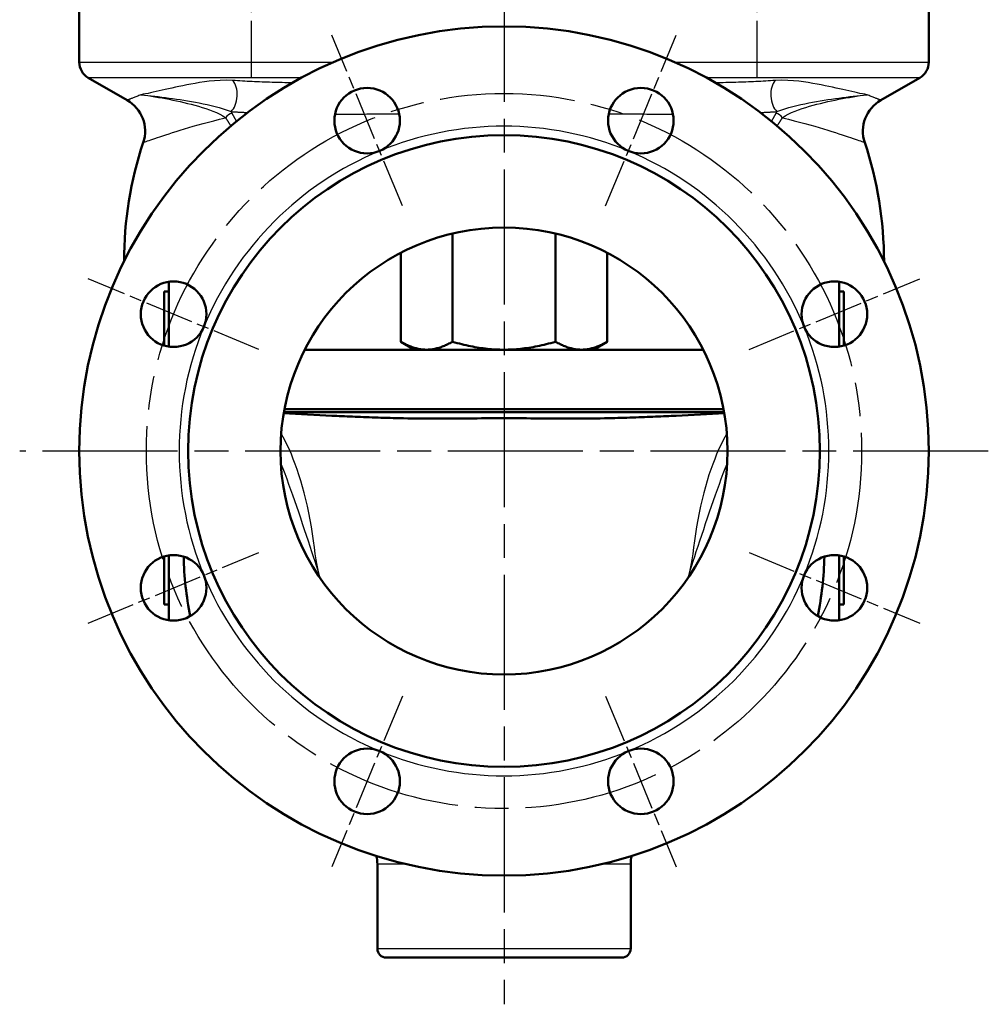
# Model space of a CAD drawing. Header units: millimetres. Extents: x 139 to 1392, y 477 to 1864.
# Tile 7 of 12: x 1067 to 1392, y 1077 to 1408. Entities that reach past the tile are written whole.
import ezdxf

# ---------------------------------------------------------------- set-up
doc = ezdxf.new("R2010")
doc.units = ezdxf.units.MM
doc.header["$LTSCALE"] = 8
doc.linetypes.add('CHAIN', pattern=[0.3543, 0.2362, -0.0295, 0.0591, -0.0295])
for name, color, linetype, lineweight in [('Mittellinie(DIN)', 4, 'CHAIN', 25), ('Mittelpunktmarkierung(DIN)', 4, 'CHAIN', 25), ('Sichtbare Kanten(DIN)', 7, 'Continuous', 50), ('Sichtbare tangentiale Kanten(DIN)', 3, 'Continuous', 25)]:
    doc.layers.add(name, color=color, linetype=linetype, lineweight=lineweight)

msp = doc.modelspace()

# ---------------------------------------------------------------- linework, layer by layer
at = {"layer": 'Mittellinie(DIN)', "linetype": 'CHAIN', "ltscale": 12.287948}
for p, q in [((1144.63, 1477.15), (1144.63, 1388.69)), ((1314.34, 1477.15), (1314.34, 1388.69))]:
    msp.add_line(p, q, dxfattribs=at)
at = {"layer": 'Mittellinie(DIN)', "linetype": 'CHAIN', "ltscale": 23.990969}
msp.add_circle((1229.49, 1263.15), 120, dxfattribs=at)
at = {"layer": 'Mittelpunktmarkierung(DIN)', "linetype": 'CHAIN', "ltscale": 23.990969}
for p, q in [((1229.49, 1425.65), (1229.49, 1077.46)), ((1391.99, 1263.15), (1066.99, 1263.15))]:
    msp.add_line(p, q, dxfattribs=at)
at = {"layer": 'Mittelpunktmarkierung(DIN)', "linetype": 'CHAIN', "ltscale": 8.611757}
for p, q in [((1195.43, 1345.38), (1171.7, 1402.66)), ((1263.55, 1345.38), (1287.27, 1402.66)), ((1147.26, 1297.21), (1089.98, 1320.94)), ((1311.71, 1297.21), (1368.99, 1320.94)), ((1089.98, 1205.37), (1147.26, 1229.09)), ((1311.71, 1229.09), (1368.99, 1205.37)), ((1195.43, 1180.93), (1171.7, 1123.65)), ((1263.55, 1180.93), (1287.27, 1123.65))]:
    msp.add_line(p, q, dxfattribs=at)
at = {"layer": 'Sichtbare Kanten(DIN)'}
for p, q in [((1086.99, 1393.62), (1086.99, 1428.15)), ((1371.99, 1393.62), (1371.99, 1428.15)), ((1103.05, 1380.88), (1089.99, 1388.42)), ((1355.92, 1380.88), (1368.99, 1388.42)), ((1212.17, 1299.83), (1212.17, 1336.12)), ((1246.81, 1299.83), (1246.81, 1336.12)), ((1194.85, 1299.83), (1194.85, 1329.67)), ((1264.13, 1299.83), (1264.13, 1329.67)), ((1116.99, 1298.2), (1116.99, 1319.95)), ((1341.99, 1298.2), (1341.99, 1319.95)), ((1115.49, 1298.53), (1115.49, 1316.65)), ((1115.49, 1316.65), (1116.99, 1316.65)), ((1343.49, 1316.65), (1341.99, 1316.65)), ((1343.49, 1316.65), (1343.49, 1298.53)), ((1199.49, 1297.15), (1194.85, 1299.83)), ((1259.49, 1297.15), (1264.13, 1299.83)), ((1162.64, 1297.15), (1296.34, 1297.15)), ((1303.35, 1276.15), (1155.62, 1276.15)), ((1155.8, 1277.15), (1303.17, 1277.15)), ((1115.49, 1211.65), (1115.49, 1227.77)), ((1116.99, 1206.35), (1116.99, 1228.11)), ((1341.99, 1206.35), (1341.99, 1228.11)), ((1343.49, 1227.77), (1343.49, 1211.65)), ((1115.49, 1211.65), (1116.99, 1211.65)), ((1343.49, 1211.65), (1341.99, 1211.65)), ((1186.99, 1096.15), (1186.99, 1124.53)), ((1271.99, 1096.15), (1271.99, 1124.53)), ((1268.99, 1093.15), (1189.99, 1093.15))]:
    msp.add_line(p, q, dxfattribs=at)
at = {"layer": 'Sichtbare Kanten(DIN)', "flags": 128}
for points in [[(1194.85, 1299.83), (1195.24, 1299.6), (1195.64, 1299.39), (1196.02, 1299.19), (1196.41, 1298.99), (1196.79, 1298.81), (1197.16, 1298.64), (1197.53, 1298.47), (1197.9, 1298.32), (1198.26, 1298.18), (1198.62, 1298.05), (1198.98, 1297.92), (1199.33, 1297.81), (1199.69, 1297.7), (1200.04, 1297.61), (1200.39, 1297.52), (1200.74, 1297.44), (1201.08, 1297.38), (1201.43, 1297.32), (1201.78, 1297.27), (1202.12, 1297.22), (1202.47, 1297.19), (1202.81, 1297.17), (1203.16, 1297.16), (1203.51, 1297.15)], [(1203.51, 1297.15), (1203.85, 1297.16), (1204.2, 1297.17), (1204.54, 1297.19), (1204.89, 1297.22), (1205.24, 1297.27), (1205.58, 1297.32), (1205.93, 1297.38), (1206.28, 1297.44), (1206.62, 1297.52), (1206.97, 1297.61), (1207.32, 1297.7), (1207.68, 1297.81), (1208.03, 1297.92), (1208.39, 1298.05), (1208.75, 1298.18), (1209.11, 1298.32), (1209.48, 1298.47), (1209.85, 1298.64), (1210.23, 1298.81), (1210.6, 1298.99), (1210.99, 1299.19), (1211.37, 1299.39), (1211.77, 1299.6), (1212.17, 1299.83)], [(1212.17, 1299.83), (1212.96, 1299.6), (1213.75, 1299.39), (1214.52, 1299.19), (1215.29, 1298.99), (1216.05, 1298.81), (1216.8, 1298.64), (1217.54, 1298.47), (1218.27, 1298.32), (1219, 1298.18), (1219.72, 1298.05), (1220.43, 1297.92), (1221.14, 1297.81), (1221.85, 1297.7), (1222.55, 1297.61), (1223.25, 1297.52), (1223.95, 1297.44), (1224.64, 1297.38), (1225.33, 1297.32), (1226.03, 1297.27), (1226.72, 1297.22), (1227.41, 1297.19), (1228.1, 1297.17), (1228.79, 1297.16), (1229.49, 1297.15)], [(1229.49, 1297.15), (1230.18, 1297.16), (1230.87, 1297.17), (1231.56, 1297.19), (1232.26, 1297.22), (1232.95, 1297.27), (1233.64, 1297.32), (1234.33, 1297.38), (1235.03, 1297.44), (1235.72, 1297.52), (1236.42, 1297.61), (1237.12, 1297.7), (1237.83, 1297.81), (1238.54, 1297.92), (1239.26, 1298.05), (1239.98, 1298.18), (1240.7, 1298.32), (1241.44, 1298.47), (1242.18, 1298.64), (1242.93, 1298.81), (1243.68, 1298.99), (1244.45, 1299.19), (1245.22, 1299.39), (1246.01, 1299.6), (1246.81, 1299.83)], [(1246.81, 1299.83), (1247.21, 1299.6), (1247.6, 1299.39), (1247.99, 1299.19), (1248.37, 1298.99), (1248.75, 1298.81), (1249.12, 1298.64), (1249.49, 1298.47), (1249.86, 1298.32), (1250.22, 1298.18), (1250.58, 1298.05), (1250.94, 1297.92), (1251.3, 1297.81), (1251.65, 1297.7), (1252, 1297.61), (1252.35, 1297.52), (1252.7, 1297.44), (1253.04, 1297.38), (1253.39, 1297.32), (1253.74, 1297.27), (1254.08, 1297.22), (1254.43, 1297.19), (1254.77, 1297.17), (1255.12, 1297.16), (1255.47, 1297.15)], [(1255.47, 1297.15), (1255.81, 1297.16), (1256.16, 1297.17), (1256.51, 1297.19), (1256.85, 1297.22), (1257.2, 1297.27), (1257.54, 1297.32), (1257.89, 1297.38), (1258.24, 1297.44), (1258.58, 1297.52), (1258.93, 1297.61), (1259.29, 1297.7), (1259.64, 1297.81), (1259.99, 1297.92), (1260.35, 1298.05), (1260.71, 1298.18), (1261.08, 1298.32), (1261.44, 1298.47), (1261.81, 1298.64), (1262.19, 1298.81), (1262.57, 1298.99), (1262.95, 1299.19), (1263.34, 1299.39), (1263.73, 1299.6), (1264.13, 1299.83)], [(1155.56, 1275.81), (1157.55, 1275.69), (1159.55, 1275.58), (1161.56, 1275.47), (1163.58, 1275.36), (1167.64, 1275.17), (1171.72, 1275)], [(1287.25, 1275), (1291.32, 1275.17), (1295.39, 1275.36), (1297.41, 1275.47), (1299.43, 1275.58), (1301.43, 1275.69), (1303.41, 1275.81)], [(1194.43, 1274.15), (1193.38, 1274.17), (1192.33, 1274.2), (1191.28, 1274.23), (1190.25, 1274.26), (1189.23, 1274.29), (1188.21, 1274.32), (1187.21, 1274.36), (1186.21, 1274.39), (1185.23, 1274.43), (1184.25, 1274.47), (1183.28, 1274.5), (1182.33, 1274.54), (1181.38, 1274.58), (1180.45, 1274.62), (1179.53, 1274.66), (1178.61, 1274.7), (1177.71, 1274.74), (1176.82, 1274.78), (1175.94, 1274.82), (1175.07, 1274.86), (1174.22, 1274.9), (1173.37, 1274.93), (1172.54, 1274.97), (1171.72, 1275)], [(1229.49, 1274.15), (1227.97, 1274.15), (1226.46, 1274.15), (1224.95, 1274.14), (1223.44, 1274.13), (1221.93, 1274.12), (1220.43, 1274.11), (1218.93, 1274.1), (1217.43, 1274.09), (1215.94, 1274.07), (1214.45, 1274.06), (1212.97, 1274.06), (1211.49, 1274.05), (1210.03, 1274.04), (1208.57, 1274.04), (1207.11, 1274.04), (1205.67, 1274.04), (1204.23, 1274.04), (1202.8, 1274.05), (1201.38, 1274.06), (1199.97, 1274.07), (1198.57, 1274.08), (1197.18, 1274.1), (1195.8, 1274.12), (1194.43, 1274.15)], [(1264.54, 1274.15), (1263.17, 1274.12), (1261.79, 1274.1), (1260.4, 1274.08), (1259.01, 1274.07), (1257.6, 1274.05), (1256.18, 1274.04), (1254.75, 1274.04), (1253.31, 1274.03), (1251.86, 1274.03), (1250.41, 1274.03), (1248.94, 1274.04), (1247.47, 1274.04), (1245.99, 1274.05), (1244.51, 1274.06), (1243.02, 1274.07), (1241.53, 1274.09), (1240.04, 1274.1), (1238.54, 1274.11), (1237.03, 1274.12), (1235.53, 1274.13), (1234.02, 1274.14), (1232.51, 1274.15), (1231, 1274.15), (1229.49, 1274.15)], [(1287.25, 1274.99), (1286.43, 1274.96), (1285.6, 1274.93), (1284.75, 1274.89), (1283.9, 1274.86), (1283.03, 1274.82), (1282.15, 1274.78), (1281.26, 1274.74), (1280.35, 1274.7), (1279.44, 1274.66), (1278.51, 1274.62), (1277.57, 1274.58), (1276.63, 1274.54), (1275.67, 1274.5), (1274.7, 1274.46), (1273.73, 1274.43), (1272.74, 1274.39), (1271.75, 1274.35), (1270.74, 1274.32), (1269.73, 1274.29), (1268.71, 1274.26), (1267.68, 1274.23), (1266.64, 1274.2), (1265.59, 1274.17), (1264.54, 1274.15)]]:
    msp.add_lwpolyline(points, dxfattribs=at)
at = {"layer": 'Sichtbare Kanten(DIN)'}
for centre, radius in [((1229.49, 1263.15), 142.5), ((1183.56, 1374.02), 11), ((1275.41, 1374.02), 11), ((1229.49, 1263.15), 106), ((1229.49, 1263.15), 75), ((1118.62, 1309.07), 11), ((1340.35, 1309.07), 11), ((1118.62, 1217.23), 11), ((1340.35, 1217.23), 11), ((1183.56, 1152.29), 11), ((1275.41, 1152.29), 11)]:
    msp.add_circle(centre, radius, dxfattribs=at)
for centre, radius, start, end in [((1092.99, 1393.62), 6, 180, 240), ((1365.99, 1393.62), 6, 300, 0), ((1097.05, 1370.48), 12, 341.6868, 60), ((1361.92, 1370.48), 12, 120, 198.3132), ((1229.49, 1326.65), 127.5, 161.6868, 179.9372), ((1229.49, 1326.65), 127.5, 0.0628, 18.3132), ((1229.49, 1229.65), 107.5, 181.0422, 191.744), ((1229.49, 1229.65), 107.5, 348.256, 358.9578), ((1176.99, 1124.53), 10, 0, 15.8007), ((1281.99, 1124.53), 10, 164.1993, 180), ((1189.99, 1096.15), 3, 180, 270), ((1268.99, 1096.15), 3, 270, 0)]:
    msp.add_arc(centre, radius, start, end, dxfattribs=at)
at = {"layer": 'Sichtbare tangentiale Kanten(DIN)'}
for p, q in [((1086.99, 1393.62), (1172.17, 1393.62)), ((1286.8, 1393.62), (1371.99, 1393.62)), ((1161.56, 1388.42), (1089.99, 1388.42)), ((1368.99, 1388.42), (1297.41, 1388.42)), ((1196.46, 1124.53), (1186.99, 1124.53)), ((1271.99, 1124.53), (1262.52, 1124.53)), ((1186.99, 1096.15), (1271.99, 1096.15))]:
    msp.add_line(p, q, dxfattribs=at)
at = {"layer": 'Sichtbare tangentiale Kanten(DIN)', "flags": 128}
for points in [[(1138.43, 1387.5), (1136.24, 1387.58), (1134.23, 1387.53), (1132.36, 1387.41), (1130.61, 1387.23), (1128.95, 1387.02), (1127.37, 1386.79), (1125.86, 1386.54), (1124.42, 1386.28), (1123.04, 1386.02), (1121.71, 1385.75), (1120.43, 1385.48), (1119.21, 1385.22), (1118.03, 1384.96), (1116.89, 1384.7), (1115.8, 1384.46), (1114.74, 1384.22), (1113.73, 1383.99), (1112.76, 1383.77), (1111.82, 1383.56), (1110.92, 1383.36), (1110.05, 1383.18), (1109.22, 1383.01), (1108.42, 1382.86), (1107.64, 1382.73)], [(1158.53, 1386.71), (1157.67, 1386.72), (1156.8, 1386.73), (1155.94, 1386.75), (1155.09, 1386.77), (1154.23, 1386.78), (1153.38, 1386.81), (1152.53, 1386.83), (1151.68, 1386.85), (1150.84, 1386.88), (1149.99, 1386.9), (1149.15, 1386.93), (1148.31, 1386.96), (1147.48, 1387), (1146.64, 1387.03), (1145.81, 1387.07), (1144.98, 1387.11), (1144.15, 1387.15), (1143.33, 1387.19), (1142.51, 1387.24), (1141.69, 1387.28), (1140.87, 1387.33), (1140.05, 1387.39), (1139.24, 1387.44), (1138.43, 1387.5)], [(1320.54, 1387.5), (1319.73, 1387.44), (1318.92, 1387.39), (1318.1, 1387.33), (1317.29, 1387.28), (1316.47, 1387.24), (1315.65, 1387.19), (1314.82, 1387.15), (1314, 1387.11), (1313.17, 1387.07), (1312.34, 1387.04), (1311.51, 1387), (1310.67, 1386.97), (1309.83, 1386.94), (1308.99, 1386.91), (1308.15, 1386.89), (1307.31, 1386.86), (1306.46, 1386.84), (1305.61, 1386.82), (1304.76, 1386.8), (1303.9, 1386.78), (1303.05, 1386.76), (1302.19, 1386.75), (1301.33, 1386.73), (1300.46, 1386.72)], [(1351.33, 1382.73), (1350.56, 1382.86), (1349.76, 1383.01), (1348.92, 1383.18), (1348.06, 1383.36), (1347.15, 1383.56), (1346.22, 1383.77), (1345.24, 1383.99), (1344.22, 1384.22), (1343.17, 1384.46), (1342.07, 1384.7), (1340.94, 1384.96), (1339.76, 1385.22), (1338.53, 1385.48), (1337.25, 1385.75), (1335.93, 1386.02), (1334.54, 1386.28), (1333.1, 1386.54), (1331.6, 1386.79), (1330.02, 1387.02), (1328.36, 1387.23), (1326.61, 1387.41), (1324.75, 1387.55), (1322.74, 1387.58), (1320.54, 1387.5)], [(1107.64, 1382.73), (1107.27, 1382.58), (1106.92, 1382.43), (1106.58, 1382.29), (1106.26, 1382.16), (1105.95, 1382.04), (1105.65, 1381.92), (1105.38, 1381.8), (1105.11, 1381.7), (1104.87, 1381.6), (1104.63, 1381.5), (1104.42, 1381.42), (1104.22, 1381.34), (1104.03, 1381.26), (1103.86, 1381.19), (1103.71, 1381.13), (1103.57, 1381.08), (1103.45, 1381.03), (1103.34, 1380.99), (1103.26, 1380.95), (1103.18, 1380.93), (1103.13, 1380.9), (1103.08, 1380.89), (1103.06, 1380.88), (1103.05, 1380.88)], [(1107.64, 1382.73), (1108.81, 1382.61), (1109.98, 1382.48), (1111.14, 1382.35), (1112.31, 1382.22), (1113.49, 1382.08), (1114.67, 1381.93), (1115.87, 1381.78), (1117.09, 1381.62), (1118.31, 1381.45), (1119.55, 1381.27), (1120.8, 1381.08), (1122.06, 1380.89), (1123.34, 1380.68), (1124.63, 1380.46), (1125.93, 1380.23), (1127.25, 1379.98), (1128.57, 1379.71), (1129.9, 1379.42), (1131.24, 1379.11), (1132.59, 1378.77), (1133.93, 1378.4), (1135.27, 1378), (1136.6, 1377.55), (1137.9, 1377.06)], [(1107.64, 1382.73), (1108.83, 1382.57), (1110.01, 1382.41), (1111.19, 1382.23), (1112.37, 1382.04), (1113.56, 1381.84), (1114.75, 1381.63), (1115.95, 1381.41), (1117.16, 1381.18), (1118.37, 1380.93), (1119.59, 1380.68), (1120.82, 1380.41), (1122.05, 1380.12), (1123.28, 1379.82), (1124.51, 1379.51), (1125.75, 1379.18), (1126.99, 1378.83), (1128.22, 1378.46), (1129.44, 1378.07), (1130.65, 1377.66), (1131.84, 1377.21), (1133, 1376.73), (1134.12, 1376.21), (1135.17, 1375.62), (1136.09, 1374.97)], [(1321.07, 1377.06), (1322.37, 1377.55), (1323.7, 1377.99), (1325.03, 1378.4), (1326.38, 1378.77), (1327.73, 1379.11), (1329.06, 1379.42), (1330.4, 1379.71), (1331.72, 1379.98), (1333.03, 1380.22), (1334.34, 1380.46), (1335.62, 1380.68), (1336.9, 1380.89), (1338.16, 1381.08), (1339.42, 1381.27), (1340.66, 1381.45), (1341.88, 1381.61), (1343.1, 1381.78), (1344.3, 1381.93), (1345.49, 1382.08), (1346.67, 1382.22), (1347.84, 1382.35), (1349, 1382.48), (1350.16, 1382.61), (1351.33, 1382.73)], [(1322.88, 1374.97), (1323.81, 1375.63), (1324.85, 1376.21), (1325.97, 1376.73), (1327.13, 1377.21), (1328.32, 1377.66), (1329.53, 1378.07), (1330.76, 1378.46), (1331.99, 1378.83), (1333.22, 1379.18), (1334.46, 1379.51), (1335.69, 1379.82), (1336.93, 1380.12), (1338.16, 1380.41), (1339.38, 1380.68), (1340.6, 1380.93), (1341.81, 1381.18), (1343.02, 1381.41), (1344.22, 1381.63), (1345.41, 1381.84), (1346.6, 1382.04), (1347.78, 1382.23), (1348.96, 1382.41), (1350.14, 1382.57), (1351.33, 1382.73)], [(1355.92, 1380.88), (1355.91, 1380.88), (1355.89, 1380.89), (1355.85, 1380.9), (1355.79, 1380.93), (1355.72, 1380.95), (1355.63, 1380.99), (1355.52, 1381.03), (1355.4, 1381.08), (1355.26, 1381.13), (1355.11, 1381.19), (1354.94, 1381.26), (1354.76, 1381.34), (1354.56, 1381.42), (1354.34, 1381.5), (1354.11, 1381.6), (1353.86, 1381.7), (1353.6, 1381.8), (1353.32, 1381.92), (1353.02, 1382.04), (1352.72, 1382.16), (1352.39, 1382.29), (1352.05, 1382.43), (1351.7, 1382.58), (1351.33, 1382.73)], [(1108.44, 1366.71), (1108.48, 1366.73), (1108.6, 1366.77), (1108.8, 1366.83), (1109.08, 1366.93), (1109.44, 1367.05), (1109.87, 1367.2), (1110.38, 1367.37), (1110.97, 1367.57), (1111.63, 1367.8), (1112.37, 1368.05), (1113.17, 1368.32), (1114.05, 1368.62), (1115, 1368.94), (1116.03, 1369.28), (1117.13, 1369.64), (1118.3, 1370.01), (1119.54, 1370.41), (1120.86, 1370.82), (1122.25, 1371.24), (1123.71, 1371.68), (1125.24, 1372.13), (1126.85, 1372.59), (1128.54, 1373.06), (1130.31, 1373.53), (1132.15, 1374.01), (1134.08, 1374.49), (1136.09, 1374.97)], [(1136.09, 1374.97), (1136.16, 1374.86), (1136.24, 1374.75), (1136.31, 1374.64), (1136.38, 1374.53), (1136.45, 1374.42), (1136.52, 1374.31), (1136.59, 1374.2), (1136.66, 1374.09), (1136.73, 1373.98), (1136.81, 1373.87), (1136.88, 1373.75), (1136.95, 1373.64), (1137.02, 1373.52), (1137.09, 1373.41), (1137.16, 1373.29), (1137.23, 1373.18), (1137.3, 1373.06), (1137.38, 1372.94), (1137.45, 1372.83), (1137.52, 1372.71), (1137.59, 1372.59), (1137.66, 1372.47), (1137.73, 1372.35), (1137.8, 1372.23)], [(1137.9, 1377.06), (1138.13, 1377.04), (1138.36, 1377.03), (1138.59, 1377.02), (1138.83, 1377), (1139.06, 1376.99), (1139.29, 1376.97), (1139.52, 1376.96), (1139.75, 1376.95), (1139.99, 1376.93), (1140.22, 1376.92), (1140.45, 1376.91), (1140.68, 1376.9), (1140.92, 1376.88), (1141.15, 1376.87), (1141.38, 1376.86), (1141.61, 1376.85), (1141.85, 1376.84), (1142.08, 1376.82), (1142.31, 1376.81), (1142.55, 1376.8), (1142.78, 1376.79), (1143.01, 1376.78), (1143.25, 1376.77), (1143.48, 1376.76)], [(1138.23, 1376.55), (1138.21, 1376.57), (1138.2, 1376.59), (1138.19, 1376.61), (1138.18, 1376.64), (1138.16, 1376.66), (1138.15, 1376.68), (1138.14, 1376.7), (1138.12, 1376.72), (1138.11, 1376.74), (1138.1, 1376.76), (1138.08, 1376.79), (1138.07, 1376.81), (1138.06, 1376.83), (1138.04, 1376.85), (1138.03, 1376.87), (1138.01, 1376.89), (1138, 1376.91), (1137.99, 1376.93), (1137.97, 1376.95), (1137.96, 1376.97), (1137.94, 1377), (1137.93, 1377.02), (1137.91, 1377.04), (1137.9, 1377.06)], [(1139.72, 1373.82), (1139.66, 1373.94), (1139.6, 1374.06), (1139.54, 1374.17), (1139.47, 1374.29), (1139.41, 1374.41), (1139.35, 1374.53), (1139.29, 1374.64), (1139.22, 1374.76), (1139.16, 1374.88), (1139.1, 1374.99), (1139.04, 1375.11), (1138.97, 1375.22), (1138.91, 1375.33), (1138.85, 1375.45), (1138.79, 1375.56), (1138.72, 1375.67), (1138.66, 1375.78), (1138.6, 1375.89), (1138.54, 1376), (1138.48, 1376.11), (1138.41, 1376.22), (1138.35, 1376.33), (1138.29, 1376.44), (1138.23, 1376.55)], [(1172.79, 1376.22), (1173.66, 1376.22), (1174.54, 1376.22), (1175.42, 1376.22), (1176.3, 1376.22), (1177.19, 1376.23), (1178.07, 1376.23), (1178.96, 1376.23), (1179.85, 1376.24), (1180.74, 1376.24), (1181.63, 1376.25), (1182.52, 1376.25), (1183.42, 1376.26), (1184.31, 1376.27), (1185.21, 1376.27), (1186.11, 1376.28), (1187.02, 1376.29), (1187.92, 1376.3), (1188.83, 1376.3), (1189.74, 1376.31), (1190.65, 1376.32), (1191.56, 1376.33), (1192.48, 1376.34), (1193.39, 1376.35), (1194.31, 1376.36)], [(1264.66, 1376.36), (1265.58, 1376.35), (1266.5, 1376.34), (1267.41, 1376.33), (1268.33, 1376.32), (1269.24, 1376.31), (1270.15, 1376.31), (1271.06, 1376.3), (1271.96, 1376.29), (1272.86, 1376.28), (1273.77, 1376.28), (1274.67, 1376.27), (1275.57, 1376.26), (1276.46, 1376.26), (1277.36, 1376.25), (1278.25, 1376.25), (1279.14, 1376.24), (1280.03, 1376.24), (1280.91, 1376.23), (1281.8, 1376.23), (1282.68, 1376.23), (1283.56, 1376.23), (1284.44, 1376.22), (1285.32, 1376.22), (1286.2, 1376.22)], [(1315.5, 1376.76), (1315.73, 1376.77), (1315.97, 1376.78), (1316.2, 1376.79), (1316.43, 1376.8), (1316.66, 1376.81), (1316.9, 1376.83), (1317.13, 1376.84), (1317.36, 1376.85), (1317.59, 1376.86), (1317.83, 1376.87), (1318.06, 1376.89), (1318.29, 1376.9), (1318.52, 1376.91), (1318.76, 1376.92), (1318.99, 1376.94), (1319.22, 1376.95), (1319.45, 1376.96), (1319.68, 1376.97), (1319.92, 1376.99), (1320.15, 1377), (1320.38, 1377.02), (1320.61, 1377.03), (1320.84, 1377.04), (1321.07, 1377.06)], [(1320.75, 1376.55), (1320.68, 1376.44), (1320.62, 1376.33), (1320.56, 1376.22), (1320.5, 1376.11), (1320.43, 1376), (1320.37, 1375.89), (1320.31, 1375.78), (1320.25, 1375.67), (1320.19, 1375.56), (1320.12, 1375.45), (1320.06, 1375.33), (1320, 1375.22), (1319.94, 1375.11), (1319.87, 1374.99), (1319.81, 1374.88), (1319.75, 1374.76), (1319.69, 1374.65), (1319.62, 1374.53), (1319.56, 1374.41), (1319.5, 1374.3), (1319.44, 1374.18), (1319.37, 1374.06), (1319.31, 1373.94), (1319.25, 1373.82)], [(1321.07, 1377.06), (1321.06, 1377.04), (1321.04, 1377.02), (1321.03, 1377), (1321.01, 1376.98), (1321, 1376.95), (1320.99, 1376.93), (1320.97, 1376.91), (1320.96, 1376.89), (1320.94, 1376.87), (1320.93, 1376.85), (1320.92, 1376.83), (1320.9, 1376.81), (1320.89, 1376.79), (1320.88, 1376.76), (1320.86, 1376.74), (1320.85, 1376.72), (1320.84, 1376.7), (1320.82, 1376.68), (1320.81, 1376.66), (1320.8, 1376.64), (1320.78, 1376.61), (1320.77, 1376.59), (1320.76, 1376.57), (1320.75, 1376.55)], [(1321.17, 1372.24), (1321.24, 1372.36), (1321.31, 1372.48), (1321.38, 1372.6), (1321.45, 1372.71), (1321.53, 1372.83), (1321.6, 1372.95), (1321.67, 1373.06), (1321.74, 1373.18), (1321.81, 1373.3), (1321.88, 1373.41), (1321.95, 1373.53), (1322.02, 1373.64), (1322.1, 1373.75), (1322.17, 1373.87), (1322.24, 1373.98), (1322.31, 1374.09), (1322.38, 1374.2), (1322.45, 1374.31), (1322.52, 1374.42), (1322.59, 1374.53), (1322.67, 1374.64), (1322.74, 1374.75), (1322.81, 1374.86), (1322.88, 1374.97)], [(1322.88, 1374.97), (1324.89, 1374.49), (1326.82, 1374.01), (1328.66, 1373.53), (1330.43, 1373.06), (1332.11, 1372.59), (1333.73, 1372.13), (1335.26, 1371.68), (1336.73, 1371.24), (1338.12, 1370.82), (1339.43, 1370.41), (1340.68, 1370.01), (1341.85, 1369.63), (1342.94, 1369.28), (1343.97, 1368.94), (1344.92, 1368.62), (1345.8, 1368.32), (1346.61, 1368.05), (1347.34, 1367.8), (1348, 1367.57), (1348.59, 1367.37), (1349.1, 1367.2), (1349.53, 1367.05), (1349.89, 1366.93), (1350.17, 1366.83), (1350.37, 1366.77), (1350.49, 1366.73), (1350.53, 1366.71)], [(1167.75, 1220.57), (1167.66, 1220.91), (1167.45, 1221.81), (1167.16, 1223.15), (1166.83, 1224.81), (1166.49, 1226.67), (1166.17, 1228.66), (1165.86, 1230.79), (1165.54, 1233.03), (1165.21, 1235.34), (1164.85, 1237.71), (1164.44, 1240.07), (1164, 1242.4), (1163.52, 1244.68), (1163.01, 1246.9), (1162.47, 1249.06), (1161.9, 1251.15), (1161.31, 1253.17), (1160.7, 1255.11), (1160.08, 1256.97), (1159.44, 1258.74), (1158.79, 1260.45), (1158.13, 1262.08), (1157.46, 1263.64), (1156.78, 1265.12), (1156.1, 1266.52), (1155.41, 1267.83), (1154.72, 1269.05)], [(1304.25, 1269.05), (1303.57, 1267.83), (1302.88, 1266.52), (1302.19, 1265.12), (1301.51, 1263.64), (1300.84, 1262.08), (1300.18, 1260.45), (1299.53, 1258.74), (1298.89, 1256.97), (1298.27, 1255.11), (1297.66, 1253.17), (1297.07, 1251.15), (1296.51, 1249.06), (1295.97, 1246.9), (1295.45, 1244.68), (1294.97, 1242.4), (1294.53, 1240.07), (1294.12, 1237.71), (1293.76, 1235.34), (1293.43, 1233.03), (1293.11, 1230.79), (1292.8, 1228.66), (1292.48, 1226.67), (1292.14, 1224.81), (1291.81, 1223.15), (1291.52, 1221.81), (1291.31, 1220.91), (1291.22, 1220.57)], [(1154.62, 1258.88), (1155.27, 1257.24), (1155.93, 1255.56), (1156.58, 1253.83), (1157.23, 1252.07), (1157.88, 1250.26), (1158.53, 1248.42), (1159.18, 1246.54), (1159.83, 1244.64), (1160.49, 1242.7), (1161.15, 1240.74), (1161.82, 1238.77), (1162.48, 1236.82), (1163.13, 1234.89), (1163.76, 1233.01), (1164.37, 1231.18), (1164.95, 1229.42), (1165.5, 1227.75), (1166.02, 1226.17), (1166.48, 1224.68), (1166.9, 1223.35), (1167.24, 1222.22), (1167.51, 1221.35), (1167.68, 1220.78), (1167.75, 1220.57)], [(1291.22, 1220.57), (1291.29, 1220.78), (1291.46, 1221.35), (1291.73, 1222.22), (1292.08, 1223.35), (1292.49, 1224.68), (1292.96, 1226.17), (1293.47, 1227.75), (1294.02, 1229.42), (1294.6, 1231.18), (1295.21, 1233.01), (1295.85, 1234.89), (1296.49, 1236.82), (1297.15, 1238.77), (1297.82, 1240.74), (1298.48, 1242.7), (1299.14, 1244.64), (1299.79, 1246.54), (1300.45, 1248.42), (1301.1, 1250.26), (1301.75, 1252.07), (1302.4, 1253.83), (1303.05, 1255.56), (1303.7, 1257.24), (1304.36, 1258.88)]]:
    msp.add_lwpolyline(points, dxfattribs=at)
at = {"layer": 'Sichtbare tangentiale Kanten(DIN)'}
for start, end in [(67.5, 112.5), (112.5, 157.5), (22.5, 67.5), (157.5, 202.5), (337.5, 22.5), (202.5, 247.5), (292.5, 337.5), (247.5, 292.5)]:
    msp.add_arc((1229.49, 1263.15), 109, start, end, dxfattribs=at)
for centre, major_axis, ratio, start_param, end_param in [((1136.45, 1382.3), (-0.42, -5.99), 0.581977, 0.545703, 2.661614), ((1322.52, 1382.3), (0.42, -5.99), 0.581977, 3.621572, 5.737483), ((1139.21, 1373.08), (-3.36, -2.17), 0.894989, 4.445146, 5.121838), ((1319.76, 1373.08), (3.36, -2.17), 0.894989, 1.161347, 1.83804)]:
    msp.add_ellipse(centre, major_axis=major_axis, ratio=ratio, start_param=start_param, end_param=end_param, dxfattribs=at)

doc.saveas('drawing.dxf')
